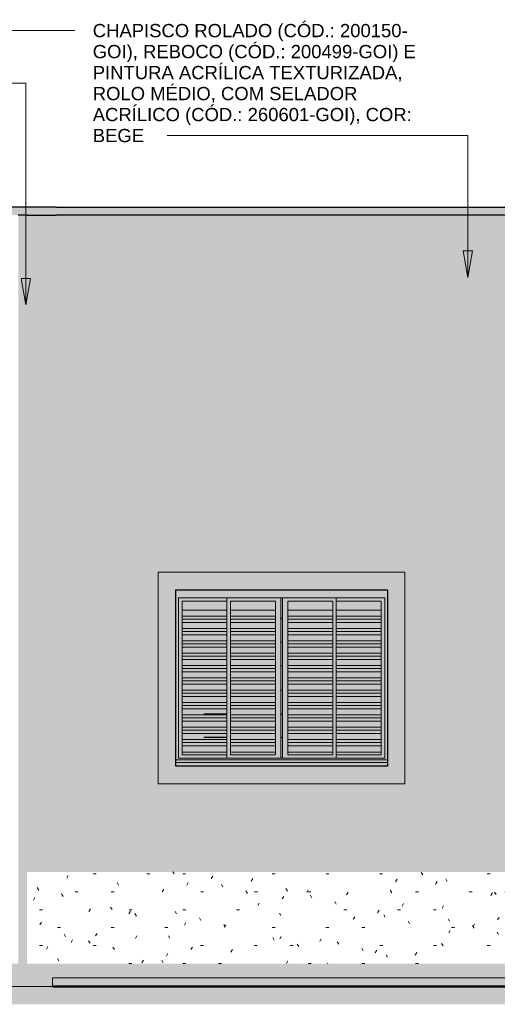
# Model space of a CAD drawing. Header units: metres. Extents: x -27.3 to 21, y -0.3 to 10.3.
# Tile 13 of 237: x -18.3 to -15.6, y -0.3 to 5.3. Entities that reach past the tile are written whole.
import ezdxf

# ---------------------------------------------------------------- set-up
doc = ezdxf.new("R2010")
doc.units = ezdxf.units.M
doc.layers.add('A-DETL', color=7, linetype='Continuous', lineweight=5, true_color=0x00a600)
for name, color, linetype, lineweight in [('A-DETL-GENF', 7, 'Continuous', 5), ('A-FLOR', 7, 'Continuous', 5), ('A-GLAZ', 7, 'Continuous', 5), ('A-ROOF', 7, 'Continuous', 5), ('A-ROOF-PATT', 7, 'Continuous', 5), ('A-WALL', 7, 'Continuous', 5), ('G-ANNO-TEXT', 7, 'Continuous', 9), ('I-WALL', 7, 'Continuous', 5), ('Q-CASE', 7, 'Continuous', 5)]:
    doc.layers.add(name, color=color, linetype=linetype, lineweight=lineweight)
doc.styles.add('Arial', font='arial.ttf', dxfattribs={"height": 0.075})

# ---------------------------------------------------------------- blocks, each defined once
blk = doc.blocks.new('JANELA DE CORRE_CH_AMARELO0')
at = {"layer": 'A-GLAZ', "true_color": 0xf4f4f4}
h = blk.add_hatch(color=7, dxfattribs=at)
h.paths.add_polyline_path([(-16.5351, 1.1), (-16.175, 1.1), (-16.1754, 1.12), (-17.375, 1.12), (-17.375, 1.1), (-16.5659, 1.1)])
h.paths.add_polyline_path([(-16.9048, 1.1374), (-16.175, 1.1374), (-16.175, 2.1), (-17.375, 2.1), (-17.375, 1.1374), (-16.9664, 1.1374)])
h.paths.add_polyline_path([(-16.5351, 1.145), (-17.36, 1.145), (-17.36, 2.055), (-16.19, 2.055), (-16.19, 1.145), (-16.5043, 1.145)])
for points in [[(-17.34, 1.145), (-17.085, 1.145), (-17.085, 1.165), (-17.34, 1.165), (-17.34, 2.035), (-17.085, 2.035), (-17.085, 2.055), (-17.36, 2.055), (-17.36, 1.145)], [(-17.085, 1.9851), (-17.085, 2.035), (-17.34, 2.035), (-17.34, 1.9851), (-17.0896, 1.9851)], [(-16.81, 1.9851), (-16.81, 2.035), (-17.065, 2.035), (-17.065, 1.9851), (-16.8432, 1.9851)], [(-16.74, 1.9851), (-16.485, 1.9851), (-16.485, 2.035), (-16.74, 2.035)], [(-16.22, 1.145), (-16.19, 1.145), (-16.19, 2.055), (-16.465, 2.055), (-16.465, 2.035), (-16.21, 2.035), (-16.21, 1.165), (-16.465, 1.165), (-16.465, 1.145), (-16.2271, 1.145)], [(-16.465, 1.9851), (-16.21, 1.9851), (-16.21, 2.035), (-16.465, 2.035)], [(-17.2129, 1.9501), (-17.085, 1.9501), (-17.085, 1.9851), (-17.34, 1.9851), (-17.34, 1.9501), (-17.3361, 1.9501)], [(-16.8432, 1.9501), (-16.81, 1.9501), (-16.81, 1.9851), (-17.065, 1.9851), (-17.065, 1.9501), (-16.9664, 1.9501)], [(-16.74, 1.9501), (-16.485, 1.9501), (-16.485, 1.9851), (-16.74, 1.9851)], [(-16.465, 1.9501), (-16.21, 1.9501), (-16.21, 1.9851), (-16.465, 1.9851)], [(-17.2129, 1.934), (-17.085, 1.934), (-17.085, 1.9501), (-17.34, 1.9501), (-17.34, 1.934), (-17.3361, 1.934)], [(-17.2129, 1.9151), (-17.085, 1.9151), (-17.085, 1.934), (-17.34, 1.934), (-17.34, 1.9151), (-17.3361, 1.9151)], [(-17.2129, 1.8801), (-17.085, 1.8801), (-17.085, 1.9151), (-17.34, 1.9151), (-17.34, 1.8801), (-17.3361, 1.8801)], [(-16.81, 1.934), (-16.81, 1.9501), (-17.065, 1.9501), (-17.065, 1.934), (-16.8432, 1.934)], [(-16.81, 1.9151), (-16.81, 1.934), (-17.065, 1.934), (-17.065, 1.9151), (-16.8432, 1.9151)], [(-17.065, 1.8801), (-16.81, 1.8801), (-16.81, 1.9151), (-17.065, 1.9151)], [(-16.77, 1.9355), (-16.77, 1.9385), (-16.78, 1.9385), (-16.78, 1.9355)], [(-16.74, 1.934), (-16.485, 1.934), (-16.485, 1.9501), (-16.74, 1.9501)], [(-16.72, 1.9151), (-16.485, 1.9151), (-16.485, 1.934), (-16.74, 1.934), (-16.74, 1.9151)], [(-16.485, 1.8801), (-16.485, 1.9151), (-16.74, 1.9151), (-16.74, 1.8801), (-16.6399, 1.8801)], [(-16.465, 1.934), (-16.21, 1.934), (-16.21, 1.9501), (-16.465, 1.9501)], [(-16.21, 1.9151), (-16.21, 1.934), (-16.465, 1.934), (-16.465, 1.9151), (-16.2271, 1.9151)], [(-16.21, 1.8801), (-16.21, 1.9151), (-16.465, 1.9151), (-16.465, 1.8801), (-16.2271, 1.8801)], [(-17.085, 1.864), (-17.085, 1.8801), (-17.34, 1.8801), (-17.34, 1.864), (-17.2129, 1.864)], [(-17.3361, 1.8451), (-17.085, 1.8451), (-17.085, 1.864), (-17.34, 1.864), (-17.34, 1.8451)], [(-17.3361, 1.8101), (-17.085, 1.8101), (-17.085, 1.8451), (-17.34, 1.8451), (-17.34, 1.8101)], [(-16.9664, 1.864), (-16.81, 1.864), (-16.81, 1.8801), (-17.065, 1.8801), (-17.065, 1.864)], [(-16.9664, 1.8451), (-16.81, 1.8451), (-16.81, 1.864), (-17.065, 1.864), (-17.065, 1.8451)], [(-16.9664, 1.8101), (-16.81, 1.8101), (-16.81, 1.8451), (-17.065, 1.8451), (-17.065, 1.8101)], [(-16.74, 1.864), (-16.485, 1.864), (-16.485, 1.8801), (-16.74, 1.8801), (-16.74, 1.8758)], [(-16.72, 1.8451), (-16.485, 1.8451), (-16.485, 1.864), (-16.74, 1.864), (-16.74, 1.8451)], [(-16.74, 1.8101), (-16.485, 1.8101), (-16.485, 1.8451), (-16.74, 1.8451)], [(-16.294, 1.864), (-16.21, 1.864), (-16.21, 1.8801), (-16.465, 1.8801), (-16.465, 1.864)], [(-16.465, 1.8451), (-16.21, 1.8451), (-16.21, 1.864), (-16.465, 1.864)], [(-16.2402, 1.8101), (-16.21, 1.8101), (-16.21, 1.8451), (-16.465, 1.8451), (-16.465, 1.8101)], [(-17.34, 1.794), (-17.085, 1.794), (-17.085, 1.8101), (-17.34, 1.8101)], [(-17.3361, 1.7751), (-17.085, 1.7751), (-17.085, 1.794), (-17.34, 1.794), (-17.34, 1.7751)], [(-17.065, 1.794), (-16.81, 1.794), (-16.81, 1.8101), (-17.065, 1.8101)], [(-16.9664, 1.7751), (-16.81, 1.7751), (-16.81, 1.794), (-17.065, 1.794), (-17.065, 1.7751)], [(-16.77, 1.8005), (-16.77, 1.8035), (-16.78, 1.8035), (-16.78, 1.8005)], [(-16.74, 1.794), (-16.485, 1.794), (-16.485, 1.8101), (-16.74, 1.8101)], [(-16.72, 1.7751), (-16.485, 1.7751), (-16.485, 1.794), (-16.74, 1.794), (-16.74, 1.7751)], [(-16.465, 1.794), (-16.21, 1.794), (-16.21, 1.8101), (-16.465, 1.8101)], [(-16.2271, 1.7751), (-16.21, 1.7751), (-16.21, 1.794), (-16.465, 1.794), (-16.465, 1.7751)], [(-17.3361, 1.7401), (-17.085, 1.7401), (-17.085, 1.7751), (-17.34, 1.7751), (-17.34, 1.7401)], [(-17.2129, 1.724), (-17.085, 1.724), (-17.085, 1.7401), (-17.34, 1.7401), (-17.34, 1.724), (-17.3361, 1.724)], [(-16.9664, 1.7401), (-16.81, 1.7401), (-16.81, 1.7751), (-17.065, 1.7751), (-17.065, 1.7401)], [(-16.81, 1.724), (-16.81, 1.7401), (-17.065, 1.7401), (-17.065, 1.724), (-16.9664, 1.724)], [(-16.74, 1.7401), (-16.485, 1.7401), (-16.485, 1.7751), (-16.74, 1.7751)], [(-16.72, 1.724), (-16.485, 1.724), (-16.485, 1.7401), (-16.74, 1.7401), (-16.74, 1.724)], [(-16.2271, 1.7401), (-16.21, 1.7401), (-16.21, 1.7751), (-16.465, 1.7751), (-16.465, 1.7401)], [(-16.21, 1.724), (-16.21, 1.7401), (-16.465, 1.7401), (-16.465, 1.724), (-16.2271, 1.724)], [(-17.085, 1.7051), (-17.085, 1.724), (-17.34, 1.724), (-17.34, 1.7051), (-17.2129, 1.7051)], [(-17.2129, 1.6701), (-17.085, 1.6701), (-17.085, 1.7051), (-17.34, 1.7051), (-17.34, 1.6701), (-17.3361, 1.6701)], [(-16.81, 1.7051), (-16.81, 1.724), (-17.065, 1.724), (-17.065, 1.7051), (-16.9664, 1.7051)], [(-16.9664, 1.6701), (-16.81, 1.6701), (-16.81, 1.7051), (-17.065, 1.7051), (-17.065, 1.6701)], [(-16.485, 1.7051), (-16.485, 1.724), (-16.74, 1.724), (-16.74, 1.7051), (-16.72, 1.7051)], [(-16.72, 1.6701), (-16.485, 1.6701), (-16.485, 1.7051), (-16.74, 1.7051), (-16.74, 1.6701)], [(-16.21, 1.7051), (-16.21, 1.724), (-16.465, 1.724), (-16.465, 1.7051), (-16.2271, 1.7051)], [(-16.2271, 1.6701), (-16.21, 1.6701), (-16.21, 1.7051), (-16.465, 1.7051), (-16.465, 1.6701)], [(-17.0896, 1.654), (-17.085, 1.654), (-17.085, 1.6701), (-17.34, 1.6701), (-17.34, 1.654), (-17.2129, 1.654)], [(-17.2129, 1.6351), (-17.085, 1.6351), (-17.085, 1.654), (-17.34, 1.654), (-17.34, 1.6351), (-17.3361, 1.6351)], [(-17.2129, 1.6001), (-17.085, 1.6001), (-17.085, 1.6351), (-17.34, 1.6351), (-17.34, 1.6001), (-17.3361, 1.6001)], [(-17.065, 1.654), (-16.81, 1.654), (-16.81, 1.6701), (-17.065, 1.6701)], [(-16.9664, 1.6351), (-16.81, 1.6351), (-16.81, 1.654), (-17.065, 1.654), (-17.065, 1.6351)], [(-16.9664, 1.6001), (-16.81, 1.6001), (-16.81, 1.6351), (-17.065, 1.6351), (-17.065, 1.6001)], [(-16.77, 1.6685), (-16.77, 1.6715), (-16.78, 1.6715), (-16.78, 1.6685)], [(-16.74, 1.654), (-16.485, 1.654), (-16.485, 1.6701), (-16.74, 1.6701)], [(-16.72, 1.6351), (-16.485, 1.6351), (-16.485, 1.654), (-16.74, 1.654), (-16.74, 1.6351)], [(-16.72, 1.6001), (-16.485, 1.6001), (-16.485, 1.6351), (-16.74, 1.6351), (-16.74, 1.6001)], [(-16.465, 1.654), (-16.21, 1.654), (-16.21, 1.6701), (-16.465, 1.6701)], [(-16.465, 1.6351), (-16.21, 1.6351), (-16.21, 1.654), (-16.465, 1.654)], [(-16.21, 1.6001), (-16.21, 1.6351), (-16.465, 1.6351), (-16.465, 1.6001), (-16.2271, 1.6001)], [(-17.0896, 1.584), (-17.085, 1.584), (-17.085, 1.6001), (-17.34, 1.6001), (-17.34, 1.584), (-17.2129, 1.584)], [(-17.0896, 1.5651), (-17.085, 1.5651), (-17.085, 1.584), (-17.34, 1.584), (-17.34, 1.5651), (-17.2129, 1.5651)], [(-17.2129, 1.5301), (-17.085, 1.5301), (-17.085, 1.5651), (-17.34, 1.5651), (-17.34, 1.5301), (-17.3361, 1.5301)], [(-16.81, 1.584), (-16.81, 1.6001), (-17.065, 1.6001), (-17.065, 1.584), (-16.9664, 1.584)], [(-16.81, 1.5651), (-16.81, 1.584), (-17.065, 1.584), (-17.065, 1.5651), (-16.9664, 1.5651)], [(-17.065, 1.5301), (-16.81, 1.5301), (-16.81, 1.5651), (-17.065, 1.5651)], [(-16.485, 1.584), (-16.485, 1.6001), (-16.74, 1.6001), (-16.74, 1.584), (-16.72, 1.584)], [(-16.485, 1.5651), (-16.485, 1.584), (-16.74, 1.584), (-16.74, 1.5651), (-16.72, 1.5651)], [(-16.74, 1.5301), (-16.485, 1.5301), (-16.485, 1.5651), (-16.74, 1.5651)], [(-16.465, 1.584), (-16.21, 1.584), (-16.21, 1.6001), (-16.465, 1.6001)], [(-16.2271, 1.5651), (-16.21, 1.5651), (-16.21, 1.584), (-16.465, 1.584), (-16.465, 1.5651)], [(-16.465, 1.5301), (-16.21, 1.5301), (-16.21, 1.5651), (-16.465, 1.5651)], [(-17.085, 1.514), (-17.085, 1.5301), (-17.34, 1.5301), (-17.34, 1.514), (-17.2129, 1.514)], [(-17.3361, 1.4951), (-17.085, 1.4951), (-17.085, 1.514), (-17.34, 1.514), (-17.34, 1.4951)], [(-16.9664, 1.514), (-16.81, 1.514), (-16.81, 1.5301), (-17.065, 1.5301), (-17.065, 1.514)], [(-16.9664, 1.4951), (-16.81, 1.4951), (-16.81, 1.514), (-17.065, 1.514), (-17.065, 1.4951)], [(-16.77, 1.5285), (-16.77, 1.5315), (-16.78, 1.5315), (-16.78, 1.5285)], [(-16.485, 1.514), (-16.485, 1.5301), (-16.74, 1.5301), (-16.74, 1.514), (-16.72, 1.514)], [(-16.72, 1.4951), (-16.485, 1.4951), (-16.485, 1.514), (-16.74, 1.514), (-16.74, 1.4951)], [(-16.21, 1.514), (-16.21, 1.5301), (-16.465, 1.5301), (-16.465, 1.514), (-16.2271, 1.514)], [(-16.2271, 1.4951), (-16.21, 1.4951), (-16.21, 1.514), (-16.465, 1.514), (-16.465, 1.4951)], [(-17.3361, 1.4601), (-17.085, 1.4601), (-17.085, 1.4951), (-17.34, 1.4951), (-17.34, 1.4601)], [(-17.34, 1.444), (-17.085, 1.444), (-17.085, 1.4601), (-17.34, 1.4601)], [(-17.065, 1.4601), (-16.81, 1.4601), (-16.81, 1.4951), (-17.065, 1.4951)], [(-17.065, 1.444), (-16.81, 1.444), (-16.81, 1.4601), (-17.065, 1.4601)], [(-16.74, 1.4601), (-16.485, 1.4601), (-16.485, 1.4951), (-16.74, 1.4951)], [(-16.74, 1.444), (-16.485, 1.444), (-16.485, 1.4601), (-16.74, 1.4601)], [(-16.2271, 1.4601), (-16.21, 1.4601), (-16.21, 1.4951), (-16.465, 1.4951), (-16.465, 1.4601)], [(-16.465, 1.444), (-16.21, 1.444), (-16.21, 1.4601), (-16.465, 1.4601)], [(-17.3361, 1.4251), (-17.085, 1.4251), (-17.085, 1.444), (-17.34, 1.444), (-17.34, 1.4251)], [(-17.085, 1.3901), (-17.085, 1.3935), (-17.215, 1.3935), (-17.215, 1.3965), (-17.085, 1.3965), (-17.085, 1.4251), (-17.34, 1.4251), (-17.34, 1.3901), (-17.2129, 1.3901)], [(-16.9664, 1.4251), (-16.81, 1.4251), (-16.81, 1.444), (-17.065, 1.444), (-17.065, 1.4251)], [(-17.065, 1.3901), (-16.81, 1.3901), (-16.81, 1.4251), (-17.065, 1.4251)], [(-16.72, 1.4251), (-16.485, 1.4251), (-16.485, 1.444), (-16.74, 1.444), (-16.74, 1.4251)], [(-16.74, 1.3901), (-16.485, 1.3901), (-16.485, 1.4251), (-16.74, 1.4251)], [(-16.465, 1.4251), (-16.21, 1.4251), (-16.21, 1.444), (-16.465, 1.444)], [(-16.21, 1.3901), (-16.21, 1.4251), (-16.465, 1.4251), (-16.465, 1.3901), (-16.2271, 1.3901)], [(-17.2129, 1.374), (-17.085, 1.374), (-17.085, 1.3901), (-17.34, 1.3901), (-17.34, 1.374), (-17.3361, 1.374)], [(-17.085, 1.3551), (-17.085, 1.374), (-17.34, 1.374), (-17.34, 1.3551), (-17.2129, 1.3551)], [(-17.34, 1.3201), (-17.085, 1.3201), (-17.085, 1.3551), (-17.34, 1.3551), (-17.34, 1.3441)], [(-17.065, 1.374), (-16.81, 1.374), (-16.81, 1.3901), (-17.065, 1.3901)], [(-17.065, 1.3551), (-16.81, 1.3551), (-16.81, 1.374), (-17.065, 1.374)], [(-16.81, 1.3201), (-16.81, 1.3551), (-17.065, 1.3551), (-17.065, 1.3201), (-16.9664, 1.3201)], [(-16.74, 1.374), (-16.485, 1.374), (-16.485, 1.3901), (-16.74, 1.3901)], [(-16.74, 1.3551), (-16.485, 1.3551), (-16.485, 1.374), (-16.74, 1.374)], [(-16.485, 1.3201), (-16.485, 1.3551), (-16.74, 1.3551), (-16.74, 1.3201), (-16.6402, 1.3201)], [(-16.2271, 1.374), (-16.21, 1.374), (-16.21, 1.3901), (-16.465, 1.3901), (-16.465, 1.374), (-16.256, 1.374)], [(-16.21, 1.3551), (-16.21, 1.374), (-16.465, 1.374), (-16.465, 1.3551), (-16.2271, 1.3551)], [(-16.465, 1.3201), (-16.21, 1.3201), (-16.21, 1.3551), (-16.465, 1.3551)], [(-17.34, 1.304), (-17.085, 1.304), (-17.085, 1.3201), (-17.34, 1.3201)], [(-17.3361, 1.2851), (-17.085, 1.2851), (-17.085, 1.304), (-17.34, 1.304), (-17.34, 1.2851)], [(-17.2129, 1.2501), (-17.085, 1.2501), (-17.085, 1.2615), (-17.215, 1.2615), (-17.215, 1.2645), (-17.085, 1.2645), (-17.085, 1.2851), (-17.34, 1.2851), (-17.34, 1.2501), (-17.215, 1.2501)], [(-16.9664, 1.304), (-16.81, 1.304), (-16.81, 1.3201), (-17.065, 1.3201), (-17.065, 1.304)], [(-16.81, 1.2851), (-16.81, 1.304), (-17.065, 1.304), (-17.065, 1.2851), (-16.9664, 1.2851)], [(-16.81, 1.2501), (-16.81, 1.2851), (-17.065, 1.2851), (-17.065, 1.2501), (-16.9378, 1.2501)], [(-16.74, 1.304), (-16.485, 1.304), (-16.485, 1.3201), (-16.74, 1.3201)], [(-16.72, 1.2851), (-16.485, 1.2851), (-16.485, 1.304), (-16.74, 1.304), (-16.74, 1.2851)], [(-16.72, 1.2501), (-16.485, 1.2501), (-16.485, 1.2851), (-16.74, 1.2851), (-16.74, 1.2501)], [(-16.21, 1.304), (-16.21, 1.3201), (-16.465, 1.3201), (-16.465, 1.304), (-16.2271, 1.304)], [(-16.21, 1.2851), (-16.21, 1.304), (-16.465, 1.304), (-16.465, 1.2851), (-16.2271, 1.2851)], [(-16.3799, 1.2501), (-16.21, 1.2501), (-16.21, 1.2851), (-16.465, 1.2851), (-16.465, 1.2501)], [(-17.154, 1.234), (-17.085, 1.234), (-17.085, 1.2501), (-17.34, 1.2501), (-17.34, 1.234), (-17.2129, 1.234)], [(-17.2129, 1.2151), (-17.085, 1.2151), (-17.085, 1.234), (-17.34, 1.234), (-17.34, 1.2151), (-17.3361, 1.2151)], [(-16.81, 1.234), (-16.81, 1.2501), (-17.065, 1.2501), (-17.065, 1.234), (-16.9135, 1.234)], [(-17.065, 1.2151), (-16.81, 1.2151), (-16.81, 1.234), (-17.065, 1.234)], [(-16.485, 1.234), (-16.485, 1.2501), (-16.74, 1.2501), (-16.74, 1.234), (-16.554, 1.234)], [(-16.485, 1.2151), (-16.485, 1.234), (-16.74, 1.234), (-16.74, 1.2151), (-16.5352, 1.2151)], [(-16.396, 1.234), (-16.21, 1.234), (-16.21, 1.2501), (-16.465, 1.2501), (-16.465, 1.234)], [(-16.4149, 1.2151), (-16.21, 1.2151), (-16.21, 1.234), (-16.465, 1.234), (-16.465, 1.2151)], [(-17.2129, 1.1801), (-17.085, 1.1801), (-17.085, 1.2151), (-17.34, 1.2151), (-17.34, 1.1801), (-17.3361, 1.1801)], [(-17.2745, 1.165), (-17.085, 1.165), (-17.085, 1.1801), (-17.34, 1.1801), (-17.34, 1.165), (-17.3361, 1.165)], [(-16.8328, 1.1801), (-16.81, 1.1801), (-16.81, 1.2151), (-17.065, 1.2151), (-17.065, 1.1801), (-16.9664, 1.1801)], [(-17.065, 1.165), (-16.81, 1.165), (-16.81, 1.1801), (-17.065, 1.1801), (-17.065, 1.1669)], [(-16.485, 1.1801), (-16.485, 1.2151), (-16.74, 1.2151), (-16.74, 1.1801), (-16.5002, 1.1801)], [(-16.5043, 1.165), (-16.485, 1.165), (-16.485, 1.1801), (-16.74, 1.1801), (-16.74, 1.165), (-16.5351, 1.165)], [(-16.2271, 1.1801), (-16.21, 1.1801), (-16.21, 1.2151), (-16.465, 1.2151), (-16.465, 1.1801), (-16.4499, 1.1801)], [(-16.465, 1.165), (-16.21, 1.165), (-16.21, 1.1801), (-16.465, 1.1801), (-16.465, 1.1669)]]:
    blk.add_hatch(color=7, dxfattribs=at).paths.add_polyline_path(points)
h = blk.add_hatch(color=7, dxfattribs=at)
h.paths.add_polyline_path([(-17.085, 1.145), (-16.78, 1.145), (-16.78, 2.055), (-17.085, 2.055), (-17.085, 1.1669)])
h.paths.add_polyline_path([(-16.9048, 1.165), (-17.065, 1.165), (-17.065, 2.035), (-16.81, 2.035), (-16.81, 1.165), (-16.8432, 1.165)])
at = {"layer": 'A-GLAZ', "true_color": 0x7f7f7f}
h = blk.add_hatch(color=8, dxfattribs=at)
h.paths.add_polyline_path([(-16.77, 1.145), (-16.77, 1.2615), (-16.78, 1.2615), (-16.78, 1.145)])
h.paths.add_polyline_path([(-16.78, 1.2645), (-16.77, 1.2645), (-16.77, 1.3935), (-16.78, 1.3935), (-16.78, 1.3441)])
h.paths.add_polyline_path([(-16.78, 1.3965), (-16.77, 1.3965), (-16.77, 1.5285), (-16.78, 1.5285), (-16.78, 1.5213)])
h.paths.add_polyline_path([(-16.78, 1.5315), (-16.77, 1.5315), (-16.77, 1.6685), (-16.78, 1.6685)])
h.paths.add_polyline_path([(-16.78, 1.6715), (-16.77, 1.6715), (-16.77, 1.8005), (-16.78, 1.8005), (-16.78, 1.6986)])
h.paths.add_polyline_path([(-16.78, 1.8035), (-16.77, 1.8035), (-16.77, 1.9355), (-16.78, 1.9355), (-16.78, 1.8758)])
h.paths.add_polyline_path([(-16.77, 1.9385), (-16.77, 2.055), (-16.78, 2.055), (-16.78, 1.9385)])
at = {"layer": 'A-GLAZ', "true_color": 0xf4f4f4}
h = blk.add_hatch(color=7, dxfattribs=at)
h.paths.add_polyline_path([(-16.77, 1.145), (-16.465, 1.145), (-16.465, 2.055), (-16.77, 2.055), (-16.77, 1.1669)])
h.paths.add_polyline_path([(-16.5351, 1.165), (-16.74, 1.165), (-16.74, 2.035), (-16.485, 2.035), (-16.485, 1.165), (-16.5043, 1.165)])
h = blk.add_hatch(color=7, dxfattribs=at)
h.paths.add_polyline_path([(-17.085, 1.3935), (-17.085, 1.3965), (-17.215, 1.3965), (-17.215, 1.3935), (-17.2129, 1.3935)])
h.paths.add_polyline_path([(-16.77, 1.3935), (-16.77, 1.3965), (-16.78, 1.3965), (-16.78, 1.3935)])
h = blk.add_hatch(color=7, dxfattribs=at)
h.paths.add_polyline_path([(-17.1815, 1.2615), (-17.085, 1.2615), (-17.085, 1.2645), (-17.215, 1.2645), (-17.215, 1.2615), (-17.2129, 1.2615)])
h.paths.add_polyline_path([(-16.77, 1.2615), (-16.77, 1.2645), (-16.78, 1.2645), (-16.78, 1.2615)])
at = {"layer": 'A-GLAZ'}
for p, q in [((-17.36, 1.145), (-17.36, 2.055)), ((-17.36, 2.055), (-16.19, 2.055)), ((-17.34, 2.035), (-17.085, 2.035)), ((-17.34, 1.165), (-17.34, 2.035)), ((-17.085, 2.055), (-17.085, 1.145)), ((-17.065, 1.165), (-17.065, 2.035)), ((-17.065, 2.035), (-16.81, 2.035)), ((-16.81, 2.035), (-16.81, 1.165)), ((-16.78, 1.145), (-16.78, 2.055)), ((-16.77, 2.055), (-16.77, 1.145)), ((-16.74, 2.035), (-16.485, 2.035)), ((-16.74, 1.165), (-16.74, 2.035)), ((-16.485, 2.035), (-16.485, 1.165)), ((-16.465, 1.145), (-16.465, 2.055)), ((-16.465, 2.035), (-16.21, 2.035)), ((-16.21, 2.035), (-16.21, 1.165)), ((-16.19, 2.055), (-16.19, 1.145)), ((-17.085, 1.9851), (-17.34, 1.9851)), ((-16.81, 1.9851), (-17.065, 1.9851)), ((-16.485, 1.9851), (-16.74, 1.9851)), ((-16.21, 1.9851), (-16.465, 1.9851)), ((-17.085, 1.9501), (-17.34, 1.9501)), ((-17.085, 1.934), (-17.34, 1.934)), ((-17.085, 1.9151), (-17.34, 1.9151)), ((-16.81, 1.9501), (-17.065, 1.9501)), ((-16.81, 1.934), (-17.065, 1.934)), ((-16.81, 1.9151), (-17.065, 1.9151)), ((-16.78, 1.9385), (-16.77, 1.9385)), ((-16.77, 1.9355), (-16.78, 1.9355)), ((-16.485, 1.9501), (-16.74, 1.9501)), ((-16.485, 1.934), (-16.74, 1.934)), ((-16.485, 1.9151), (-16.74, 1.9151)), ((-16.21, 1.9501), (-16.465, 1.9501)), ((-16.21, 1.934), (-16.465, 1.934)), ((-16.21, 1.9151), (-16.465, 1.9151)), ((-17.085, 1.8801), (-17.34, 1.8801)), ((-17.085, 1.864), (-17.34, 1.864)), ((-17.085, 1.8451), (-17.34, 1.8451)), ((-16.81, 1.8801), (-17.065, 1.8801)), ((-16.81, 1.864), (-17.065, 1.864)), ((-16.81, 1.8451), (-17.065, 1.8451)), ((-16.485, 1.8801), (-16.74, 1.8801)), ((-16.485, 1.864), (-16.74, 1.864)), ((-16.485, 1.8451), (-16.74, 1.8451)), ((-16.21, 1.8801), (-16.465, 1.8801)), ((-16.21, 1.864), (-16.465, 1.864)), ((-16.21, 1.8451), (-16.465, 1.8451)), ((-17.085, 1.8101), (-17.34, 1.8101)), ((-17.085, 1.794), (-17.34, 1.794)), ((-16.81, 1.8101), (-17.065, 1.8101)), ((-16.81, 1.794), (-17.065, 1.794)), ((-16.78, 1.8035), (-16.77, 1.8035)), ((-16.77, 1.8005), (-16.78, 1.8005)), ((-16.485, 1.8101), (-16.74, 1.8101)), ((-16.485, 1.794), (-16.74, 1.794)), ((-16.21, 1.8101), (-16.465, 1.8101)), ((-16.21, 1.794), (-16.465, 1.794)), ((-17.085, 1.7751), (-17.34, 1.7751)), ((-17.085, 1.7401), (-17.34, 1.7401)), ((-16.81, 1.7751), (-17.065, 1.7751)), ((-16.81, 1.7401), (-17.065, 1.7401)), ((-16.485, 1.7751), (-16.74, 1.7751)), ((-16.485, 1.7401), (-16.74, 1.7401)), ((-16.21, 1.7751), (-16.465, 1.7751)), ((-16.21, 1.7401), (-16.465, 1.7401)), ((-17.085, 1.724), (-17.34, 1.724)), ((-17.085, 1.7051), (-17.34, 1.7051)), ((-16.81, 1.724), (-17.065, 1.724)), ((-16.81, 1.7051), (-17.065, 1.7051)), ((-16.485, 1.724), (-16.74, 1.724)), ((-16.485, 1.7051), (-16.74, 1.7051)), ((-16.21, 1.724), (-16.465, 1.724)), ((-16.21, 1.7051), (-16.465, 1.7051)), ((-17.085, 1.6701), (-17.34, 1.6701)), ((-17.085, 1.654), (-17.34, 1.654)), ((-17.085, 1.6351), (-17.34, 1.6351)), ((-16.81, 1.6701), (-17.065, 1.6701)), ((-16.81, 1.654), (-17.065, 1.654)), ((-16.81, 1.6351), (-17.065, 1.6351)), ((-16.78, 1.6715), (-16.77, 1.6715)), ((-16.77, 1.6685), (-16.78, 1.6685)), ((-16.485, 1.6701), (-16.74, 1.6701)), ((-16.485, 1.654), (-16.74, 1.654)), ((-16.485, 1.6351), (-16.74, 1.6351)), ((-16.21, 1.6701), (-16.465, 1.6701)), ((-16.21, 1.654), (-16.465, 1.654)), ((-16.21, 1.6351), (-16.465, 1.6351)), ((-17.085, 1.6001), (-17.34, 1.6001)), ((-17.085, 1.584), (-17.34, 1.584)), ((-17.085, 1.5651), (-17.34, 1.5651)), ((-16.81, 1.6001), (-17.065, 1.6001)), ((-16.81, 1.584), (-17.065, 1.584)), ((-16.81, 1.5651), (-17.065, 1.5651)), ((-16.485, 1.6001), (-16.74, 1.6001)), ((-16.485, 1.584), (-16.74, 1.584)), ((-16.485, 1.5651), (-16.74, 1.5651)), ((-16.21, 1.6001), (-16.465, 1.6001)), ((-16.21, 1.584), (-16.465, 1.584)), ((-16.21, 1.5651), (-16.465, 1.5651)), ((-17.085, 1.5301), (-17.34, 1.5301)), ((-17.085, 1.514), (-17.34, 1.514)), ((-16.81, 1.5301), (-17.065, 1.5301)), ((-16.81, 1.514), (-17.065, 1.514)), ((-16.78, 1.5315), (-16.77, 1.5315)), ((-16.77, 1.5285), (-16.78, 1.5285)), ((-16.485, 1.5301), (-16.74, 1.5301)), ((-16.485, 1.514), (-16.74, 1.514)), ((-16.21, 1.5301), (-16.465, 1.5301)), ((-16.21, 1.514), (-16.465, 1.514)), ((-17.085, 1.4951), (-17.34, 1.4951)), ((-17.085, 1.4601), (-17.34, 1.4601)), ((-16.81, 1.4951), (-17.065, 1.4951)), ((-16.81, 1.4601), (-17.065, 1.4601)), ((-16.485, 1.4951), (-16.74, 1.4951)), ((-16.485, 1.4601), (-16.74, 1.4601)), ((-16.21, 1.4951), (-16.465, 1.4951)), ((-16.21, 1.4601), (-16.465, 1.4601)), ((-17.085, 1.444), (-17.34, 1.444)), ((-17.085, 1.4251), (-17.34, 1.4251)), ((-17.215, 1.3935), (-17.215, 1.3965)), ((-17.215, 1.3965), (-17.085, 1.3965)), ((-16.81, 1.444), (-17.065, 1.444)), ((-16.81, 1.4251), (-17.065, 1.4251)), ((-16.78, 1.3965), (-16.77, 1.3965)), ((-16.485, 1.444), (-16.74, 1.444)), ((-16.485, 1.4251), (-16.74, 1.4251)), ((-16.21, 1.444), (-16.465, 1.444)), ((-16.21, 1.4251), (-16.465, 1.4251)), ((-17.085, 1.3901), (-17.34, 1.3901)), ((-17.085, 1.374), (-17.34, 1.374)), ((-17.085, 1.3551), (-17.34, 1.3551)), ((-17.085, 1.3935), (-17.215, 1.3935)), ((-16.81, 1.3901), (-17.065, 1.3901)), ((-16.81, 1.374), (-17.065, 1.374)), ((-16.81, 1.3551), (-17.065, 1.3551)), ((-16.77, 1.3935), (-16.78, 1.3935)), ((-16.485, 1.3901), (-16.74, 1.3901)), ((-16.485, 1.374), (-16.74, 1.374)), ((-16.485, 1.3551), (-16.74, 1.3551)), ((-16.21, 1.3901), (-16.465, 1.3901)), ((-16.21, 1.374), (-16.465, 1.374)), ((-16.21, 1.3551), (-16.465, 1.3551)), ((-17.085, 1.3201), (-17.34, 1.3201)), ((-17.085, 1.304), (-17.34, 1.304)), ((-17.085, 1.2851), (-17.34, 1.2851)), ((-16.81, 1.3201), (-17.065, 1.3201)), ((-16.81, 1.304), (-17.065, 1.304)), ((-16.81, 1.2851), (-17.065, 1.2851)), ((-16.485, 1.3201), (-16.74, 1.3201)), ((-16.485, 1.304), (-16.74, 1.304)), ((-16.485, 1.2851), (-16.74, 1.2851)), ((-16.21, 1.3201), (-16.465, 1.3201)), ((-16.21, 1.304), (-16.465, 1.304)), ((-16.21, 1.2851), (-16.465, 1.2851)), ((-17.085, 1.2501), (-17.34, 1.2501)), ((-17.085, 1.234), (-17.34, 1.234)), ((-17.215, 1.2615), (-17.215, 1.2645)), ((-17.215, 1.2645), (-17.085, 1.2645)), ((-17.085, 1.2615), (-17.215, 1.2615)), ((-16.81, 1.2501), (-17.065, 1.2501)), ((-16.81, 1.234), (-17.065, 1.234)), ((-16.78, 1.2645), (-16.77, 1.2645)), ((-16.77, 1.2615), (-16.78, 1.2615)), ((-16.485, 1.2501), (-16.74, 1.2501)), ((-16.485, 1.234), (-16.74, 1.234)), ((-16.21, 1.2501), (-16.465, 1.2501)), ((-16.21, 1.234), (-16.465, 1.234)), ((-17.085, 1.2151), (-17.34, 1.2151)), ((-17.085, 1.1801), (-17.34, 1.1801)), ((-16.81, 1.2151), (-17.065, 1.2151)), ((-16.81, 1.1801), (-17.065, 1.1801)), ((-16.485, 1.2151), (-16.74, 1.2151)), ((-16.485, 1.1801), (-16.74, 1.1801)), ((-16.21, 1.2151), (-16.465, 1.2151)), ((-16.21, 1.1801), (-16.465, 1.1801)), ((-16.19, 1.145), (-17.36, 1.145)), ((-17.085, 1.165), (-17.34, 1.165)), ((-16.81, 1.165), (-17.065, 1.165)), ((-16.485, 1.165), (-16.74, 1.165)), ((-16.21, 1.165), (-16.465, 1.165))]:
    blk.add_line(p, q, dxfattribs=at)
blk = doc.blocks.new('RUFO_1_ - RUFO_1_-1923193-FACH_AMARELO')
at = {"layer": 'A-ROOF-PATT', "true_color": 0xc0c0c0}
for points in [[(-11.235, 5.225), (-11.215, 5.225), (-11.215, 5.27), (-15.49, 5.27), (-15.49, 5.225), (-11.2367, 5.225)], [(-15.47, 4.225), (-15.295, 4.225), (-15.295, 4.27), (-18.0547, 4.27), (-18.0547, 4.225), (-15.4877, 4.225)], [(-11.235, 3.625), (-11.235, 3.67), (-15.315, 3.67), (-15.315, 3.625), (-11.2982, 3.625)], [(-11.2324, 3.625), (-11.215, 3.625), (-11.215, 3.67), (-11.235, 3.67), (-11.235, 3.65), (-11.2325, 3.6258)]]:
    blk.add_hatch(color=9, dxfattribs=at).paths.add_polyline_path(points)
at = {"layer": 'A-ROOF'}
for p, q in [((-15.49, 5.27), (-11.215, 5.27)), ((-15.49, 5.27), (-15.49, 5.225)), ((-11.215, 5.27), (-11.215, 5.225)), ((-15.47, 5.225), (-15.49, 5.225)), ((-11.215, 5.225), (-11.235, 5.225)), ((-18.0547, 4.27), (-15.47, 4.27)), ((-15.315, 4.225), (-18.0547, 4.225)), ((-11.235, 3.67), (-11.235, 3.625)), ((-11.215, 3.67), (-11.235, 3.67)), ((-11.235, 3.65), (-11.2324, 3.625)), ((-11.215, 3.625), (-11.215, 3.67)), ((-11.2324, 3.625), (-11.215, 3.625))]:
    blk.add_line(p, q, dxfattribs=at)
blk = doc.blocks.new('Componentes de gabinete 1 - Componentes de gabinete 1-2086930-FACH_AMARELO')
at = {"layer": 'Q-CASE', "true_color": 0xd2d2d2}
for points in [[(-16.1986, 1.1353), (-16.175, 1.1353), (-16.175, 1.1374), (-17.375, 1.1374), (-17.3745, 1.1353), (-16.2103, 1.1353)], [(-16.8432, 1.12), (-16.175, 1.12), (-16.175, 1.1353), (-17.375, 1.1353), (-17.375, 1.12), (-16.9048, 1.12)], [(-11.195, 1.12), (-11.195, 1.1358), (-11.215, 1.1365), (-11.215, 1.12), (-11.207, 1.1205), (-11.206, 1.1217), (-11.2045, 1.1219), (-11.2033, 1.1209), (-11.2029, 1.12), (-11.1982, 1.12)]]:
    blk.add_hatch(color=254, dxfattribs=at).paths.add_polyline_path(points)
at = {"layer": 'Q-CASE'}
for p, q in [((-17.375, 1.1353), (-17.375, 1.1363)), ((-17.375, 1.12), (-17.375, 1.1353)), ((-17.375, 1.1353), (-16.175, 1.1353)), ((-17.375, 1.12), (-16.175, 1.12)), ((-16.175, 1.1363), (-16.175, 1.1353)), ((-16.175, 1.1353), (-16.175, 1.12)), ((-11.195, 1.1358), (-11.215, 1.1365)), ((-11.215, 1.12), (-11.207, 1.12)), ((-11.203, 1.12), (-11.195, 1.12)), ((-11.195, 1.12), (-11.195, 1.1358))]:
    blk.add_line(p, q, dxfattribs=at)
blk.add_arc((-11.205, 1.12), 0.002, 0, 180, dxfattribs=at)
blk = doc.blocks.new('Paredes 1 - Paredes 1-2288142-FACH_AMARELO')
at = {"layer": 'A-WALL', "true_color": 0xc0c0c0}
h = blk.add_hatch(color=9, dxfattribs=at)
h.paths.add_polyline_path([(-17.3361, 1), (-16.075, 1), (-16.075, 2.2), (-17.475, 2.2), (-17.475, 1), (-17.4349, 1)])
h.paths.add_polyline_path([(-16.72, 1.1), (-17.375, 1.1), (-17.375, 2.1), (-16.175, 2.1), (-16.175, 1.1), (-16.6584, 1.1)])
blk.add_hatch(color=9, dxfattribs=at).paths.add_polyline_path([(-11.235, 1), (-11.215, 1), (-11.215, 2.2), (-11.235, 2.2), (-11.235, 1.1)])
at = {"layer": 'A-WALL'}
for p, q in [((-16.075, 2.2), (-17.475, 2.2)), ((-17.475, 2.2), (-17.475, 1)), ((-16.075, 1), (-16.075, 2.2)), ((-11.235, 2.2), (-11.215, 2.2)), ((-11.215, 2.2), (-11.215, 1)), ((-17.375, 1.1363), (-17.375, 2.1)), ((-17.375, 2.1), (-16.175, 2.1)), ((-16.175, 2.1), (-16.175, 1.1363)), ((-17.375, 1.1), (-17.375, 1.12)), ((-16.175, 1.12), (-16.175, 1.1)), ((-16.175, 1.1), (-17.375, 1.1)), ((-17.475, 1), (-16.075, 1)), ((-11.235, 1), (-11.215, 1))]:
    blk.add_line(p, q, dxfattribs=at)

msp = doc.modelspace()

# ---------------------------------------------------------------- hatches: boundary and pattern name
at = {"layer": 'A-DETL-GENF', "true_color": 0xb6b6b6}
msp.add_hatch(color=253, dxfattribs=at).paths.add_polyline_path([(-18.442, 4.225), (-18.0547, 4.225), (-18.0547, 4.27), (-18.442, 4.27), (-18.442, 4.25)])
at = {"layer": 'A-DETL-GENF', "true_color": 0xdbcc9e}
for points in [[(-18.24, -0.02), (-18.2194, -0.02), (-18.2194, 4.225), (-18.27, 4.225), (-18.27, -0.02), (-18.25, -0.02)], [(-15.395, 2.5786), (-15.315, 2.5786), (-15.315, 2.6986), (-18.2194, 2.6984), (-18.2194, 2.5786), (-15.431, 2.5786)], [(-18.1986, -0.15), (-18.075, -0.15), (-18.075, -0.1), (-15.31, -0.1), (-15.3105, -0.02), (-21.1775, -0.02), (-21.1775, -0.1), (-18.415, -0.1), (-18.415, -0.15), (-18.2194, -0.15)]]:
    msp.add_hatch(color=9, dxfattribs=at).paths.add_polyline_path(points)
at = {"layer": 'A-DETL-GENF', "true_color": 0x4d4d4d}
h = msp.add_hatch(dxfattribs=at)
h.set_pattern_fill('FP_4', color=251, style=0, pattern_type=2)
h.set_pattern_definition([(0, (-16.219, 1.2), (0.4064, 0.1016), [0.01676, -0.28804, 0.01676, -0.28804, -1.626]), (0, (-16.219, 1.2), (0.4064, 0.1016), [-0.6096, 0.01676, -0.59284, 0.01676, -0.28804, -0.7112]), (0, (-16.219, 1.2), (0.4064, 0.1016), [-1.524, 0.01676, -0.18644, 0.01676, -0.49124]), (120, (-16.066, 1.251), (-0.291188, 0.3011527), [0.01676, -0.28804, 0.01676, -0.28804, -1.626]), (120, (-16.066, 1.251), (-0.291188, 0.3011527), [-0.6096, 0.01676, -0.59284, 0.01676, -0.28804, -0.7112]), (120, (-16.066, 1.251), (-0.291188, 0.3011527), [-1.524, 0.01676, -0.18644, 0.01676, -0.49124]), (240, (-16.015, 1.454), (-0.115212, -0.4027527), [0.01676, -0.28804, 0.01676, -0.28804, -1.626]), (240, (-16.015, 1.454), (-0.115212, -0.4027527), [-0.6096, 0.01676, -0.59284, 0.01676, -0.28804, -0.7112]), (240, (-16.015, 1.454), (-0.115212, -0.4027527), [-1.524, 0.01676, -0.18644, 0.01676, -0.49124])])
h.paths.add_polyline_path([(-15.31, -0.1), (-14.315, -0.1), (-14.315, -0.07), (-15.31, -0.07), (-15.31, -0.0903)])
h.paths.add_polyline_path([(-18.0138, -0.02), (-15.3125, -0.02), (-15.3125, 0.5), (-18.2194, 0.5), (-18.2194, -0.02), (-18.0446, -0.02)])
at = {"layer": 'A-DETL-GENF', "true_color": 0xd2e2c2}
msp.add_hatch(color=254, dxfattribs=at).paths.add_polyline_path([(-26.0849, -0.2508), (-10.3124, -0.2508), (-10.3124, -0.15), (-26.0849, -0.15)])
at = {"layer": 'A-FLOR', "true_color": 0x616161}
msp.add_hatch(color=251, dxfattribs=at).paths.add_polyline_path([(-14.0091, -0.15), (-13.815, -0.15), (-13.815, -0.1), (-18.075, -0.1), (-18.075, -0.15), (-14.2555, -0.15)])
at = {"layer": 'G-ANNO-TEXT'}
for points in [[(-15.7187, 3.8721), (-15.6923, 4.0221), (-15.7452, 4.0221)], [(-18.2265, 3.7163), (-18.2001, 3.8663), (-18.253, 3.8663)]]:
    msp.add_hatch(color=256, dxfattribs=at).paths.add_polyline_path(points)
at = {"layer": 'I-WALL', "true_color": 0xdbcc9e}
for points in [[(-18.2194, 2.6986), (-15.47, 2.6986), (-15.47, 4.225), (-18.2194, 4.225), (-18.2194, 2.939)], [(-18.1986, 0.5), (-18.075, 0.5), (-18.075, 2.5786), (-18.2194, 2.5786), (-18.2194, 0.5)]]:
    msp.add_hatch(color=9, dxfattribs=at).paths.add_polyline_path(points)
h = msp.add_hatch(color=9, dxfattribs=at)
h.paths.add_polyline_path([(-18.075, 0.5), (-15.395, 0.5), (-15.395, 2.5786), (-18.075, 2.5786), (-18.075, 0.5467)])
h.paths.add_polyline_path([(-16.72, 1), (-17.475, 1), (-17.475, 2.2), (-16.075, 2.2), (-16.075, 1), (-16.5967, 1)])

# ---------------------------------------------------------------- linework, layer by layer
at = {"layer": 'A-DETL', "color": 7, "lineweight": 30}
for p, q in [((-18.0547, 4.27), (-18.442, 4.27)), ((-18.0547, 4.27), (-15.295, 4.27)), ((-18.2194, 4.225), (-18.27, 4.225)), ((-18.2194, 4.225), (-18.0547, 4.225)), ((-15.295, 4.225), (-18.0547, 4.225)), ((-17.375, 2.1), (-16.175, 2.1)), ((-17.375, 1.1), (-17.375, 2.1)), ((-16.175, 2.1), (-16.175, 1.1)), ((-16.175, 1.1), (-17.375, 1.1))]:
    msp.add_line(p, q, dxfattribs=at)
at = {"layer": 'A-DETL', "color": 7}
for p, q in [((-18.075, -0.15), (-18.075, -0.1)), ((-18.075, -0.1), (-15.31, -0.1)), ((-18.415, -0.15), (-18.075, -0.15))]:
    msp.add_line(p, q, dxfattribs=at)
at = {"layer": 'A-DETL', "color": 7, "lineweight": 50}
msp.add_line((-10.3124, -0.15), (-18.075, -0.15), dxfattribs=at)
at = {"layer": 'G-ANNO-TEXT'}
for p, q in [((-20.6302, 5.2715), (-17.9484, 5.2715)), ((-18.2265, 4.9738), (-18.3413, 4.9738)), ((-18.2265, 3.7163), (-18.2265, 4.9738)), ((-15.8134, 4.6762), (-17.4244, 4.6762)), ((-15.7187, 4.6762), (-15.8134, 4.6762)), ((-15.7187, 3.8721), (-15.7187, 4.6762)), ((-15.6923, 4.0221), (-15.7452, 4.0221)), ((-15.7452, 4.0221), (-15.7187, 3.8721)), ((-15.7187, 3.8721), (-15.6923, 4.0221)), ((-18.2001, 3.8663), (-18.253, 3.8663)), ((-18.253, 3.8663), (-18.2265, 3.7163)), ((-18.2265, 3.7163), (-18.2001, 3.8663))]:
    msp.add_line(p, q, dxfattribs=at)

# ---------------------------------------------------------------- block references
at = {"layer": 'A-GLAZ'}
msp.add_blockref('JANELA DE CORRE_CH_AMARELO0', (0, 0), dxfattribs=at)
at = {"layer": 'A-ROOF'}
msp.add_blockref('RUFO_1_ - RUFO_1_-1923193-FACH_AMARELO', (0, 0), dxfattribs=at)
at = {"layer": 'A-WALL'}
msp.add_blockref('Paredes 1 - Paredes 1-2288142-FACH_AMARELO', (0, 0), dxfattribs=at)
at = {"layer": 'Q-CASE'}
msp.add_blockref('Componentes de gabinete 1 - Componentes de gabinete 1-2086930-FACH_AMARELO', (0, 0), dxfattribs=at)

# ---------------------------------------------------------------- texts
at = {"layer": 'G-ANNO-TEXT', "char_height": 0.075, "attachment_point": 1, "style": 'Arial'}
for s, insert, width in [('CHAPISCO ROLADO (CÓD.: 200150-', (-17.8468, 5.309), 2.192615), ('GOI), REBOCO (CÓD.: 200499-GOI) E ', (-17.8468, 5.19), 2.292826), ('PINTURA ACRÍLICA TEXTURIZADA, ', (-17.8468, 5.0709), 2.172573), ('ROLO MÉDIO, COM SELADOR ', (-17.8468, 4.9518), 1.875949), ('ACRÍLICO (CÓD.: 260601-GOI), COR: ', (-17.8468, 4.8328), 2.264767), ('BEGE ', (-17.8468, 4.7137), 0.388818)]:
    msp.add_mtext(s, dxfattribs=dict(at, insert=insert, width=width))

doc.saveas('drawing.dxf')
